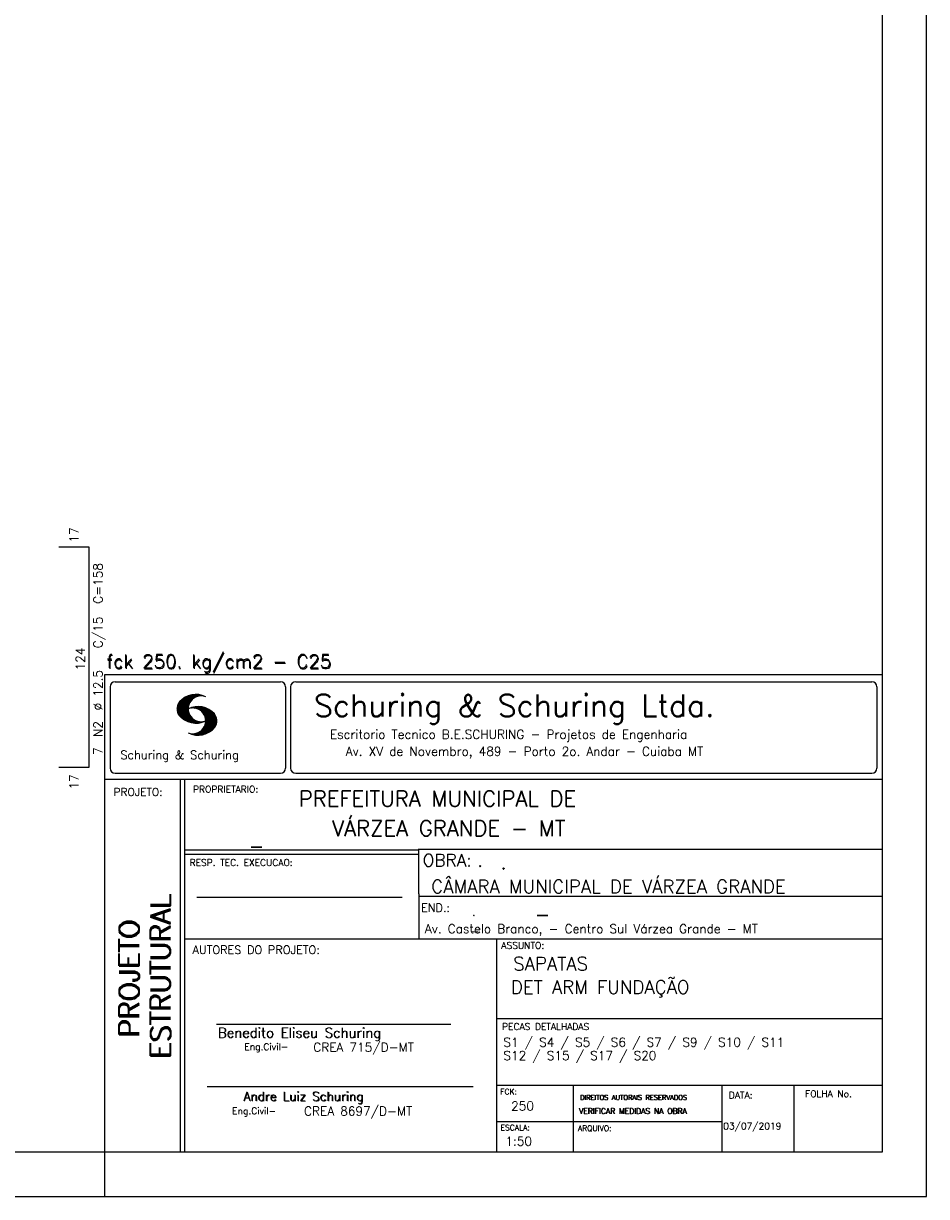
# Model space of a CAD drawing. Extents: x 0 to 84.1, y 0 to 59.4.
# Tile 4 of 6: x 63.8 to 84.1, y 0 to 26.4. Entities that reach past the tile are written whole.
import ezdxf

# ---------------------------------------------------------------- set-up
doc = ezdxf.new("R2010")
doc.units = 0
for name, color, linetype in [('1', 1, 'CONTINUOUS'), ('2', 2, 'CONTINUOUS'), ('6', 6, 'CONTINUOUS')]:
    doc.layers.add(name, color=color, linetype=linetype)
doc.styles.get("Standard").update_dxf_attribs({"font": 'ROMANS.SHX'})

msp = doc.modelspace()

# ---------------------------------------------------------------- linework, layer by layer
at = {"layer": '2', "linetype": 'CONTINUOUS'}
for p, q in [((84.100006, 0), (84.100006, 59.400002)), ((65.600006, 11.755142), (83.100006, 11.755135)), ((65.600006, 1), (65.600006, 11.755142)), ((65.715988, 11.477417), (65.715988, 9.648308)), ((65.832489, 11.593918), (69.548996, 11.593918)), ((69.665497, 11.477417), (69.665497, 9.648308)), ((69.778748, 11.477417), (69.778748, 9.648308)), ((69.895248, 11.593918), (82.867508, 11.593918)), ((82.984009, 11.477417), (82.984009, 9.648308)), ((67.221771, 10.985771), (67.52832, 11.29232)), ((67.222122, 10.971992), (67.545929, 11.295792)), ((67.222168, 11.000305), (67.508011, 11.286148)), ((67.222488, 10.958214), (67.56427, 11.300003)), ((67.224365, 11.016647), (67.488403, 11.280685)), ((67.224472, 10.94606), (67.581131, 11.302727)), ((67.226578, 11.03299), (67.465408, 11.271812)), ((67.2267, 10.934158), (67.596313, 11.303772)), ((67.228943, 10.922256), (67.612335, 11.305649)), ((67.232178, 10.911354), (67.626831, 11.306015)), ((67.232437, 11.052986), (67.439468, 11.26001)), ((67.235916, 10.900948), (67.642014, 11.307053)), ((67.239258, 11.073952), (67.410522, 11.245209)), ((67.239655, 10.890556), (67.656281, 11.307182)), ((67.243561, 10.880333), (67.66925, 11.306015)), ((67.248611, 10.871239), (67.520584, 11.143219)), ((67.252747, 11.10157), (67.374313, 11.223145)), ((67.253647, 10.862129), (67.502121, 11.110611)), ((67.608673, 11.2313), (67.68306, 11.305702)), ((67.638062, 11.246552), (67.69574, 11.30423)), ((67.662872, 11.257233), (67.708405, 11.302757)), ((67.681976, 11.262199), (67.721237, 11.30146)), ((67.702469, 11.268562), (67.733063, 11.299149)), ((67.718491, 11.270424), (67.744904, 11.296837)), ((67.734482, 11.272285), (67.757004, 11.294807)), ((67.750473, 11.274147), (67.768555, 11.292221)), ((67.258682, 10.853035), (67.491592, 11.085945)), ((67.264267, 10.84449), (67.483597, 11.06382)), ((67.270782, 10.836868), (67.47966, 11.045746)), ((67.277298, 10.829247), (67.475876, 11.027817)), ((67.283813, 10.821625), (67.474167, 11.011971)), ((67.290558, 10.814232), (67.473114, 10.99678)), ((67.296936, 10.807419), (67.470306, 10.980797)), ((67.304733, 10.800133), (67.473206, 10.968597)), ((67.311829, 10.793083), (67.474121, 10.955383)), ((67.319168, 10.786293), (67.475159, 10.942276)), ((67.326828, 10.779808), (67.477615, 10.930595)), ((67.334488, 10.773323), (67.480087, 10.918922)), ((67.342133, 10.766846), (67.482544, 10.907249)), ((67.350098, 10.760674), (67.485901, 10.896469)), ((67.358337, 10.754768), (67.489655, 10.886078)), ((67.366577, 10.748863), (67.493408, 10.875694)), ((67.374802, 10.742966), (67.497208, 10.865356)), ((67.383392, 10.737427), (67.502075, 10.856102)), ((67.392227, 10.732109), (67.506958, 10.84684)), ((67.401062, 10.726807), (67.511841, 10.837578)), ((67.531494, 10.998619), (67.546158, 11.013283)), ((67.548691, 11.001663), (67.565323, 11.018303)), ((67.563156, 11.001991), (67.584885, 11.023735)), ((67.577606, 11.002319), (67.601898, 11.026611)), ((67.592072, 11.002647), (67.619476, 11.030045)), ((67.604584, 11.001007), (67.635239, 11.03167)), ((67.617233, 10.999535), (67.651505, 11.033806)), ((67.62999, 10.998154), (67.666199, 11.034363)), ((67.64122, 10.995239), (67.680893, 11.03492)), ((67.652435, 10.992317), (67.695602, 11.035484)), ((67.664337, 10.990074), (67.708984, 11.034729)), ((67.674881, 10.986488), (67.72316, 11.034767)), ((67.684326, 10.981789), (67.736191, 11.033653)), ((67.694321, 10.977654), (67.748459, 11.031792)), ((67.704605, 10.973801), (67.761597, 11.0308)), ((67.71431, 10.969368), (67.773758, 11.028824)), ((67.722412, 10.963333), (67.785233, 11.026146)), ((67.732498, 10.959282), (67.797607, 11.024391)), ((67.740387, 10.953033), (67.808838, 11.021484)), ((67.749115, 10.947632), (67.819702, 11.018219)), ((67.756165, 10.940536), (67.830765, 11.015137)), ((67.765198, 10.93544), (67.841873, 11.012115)), ((67.77211, 10.928207), (67.852234, 11.008339)), ((67.779831, 10.921783), (67.86261, 11.004555)), ((67.785919, 10.913734), (67.873306, 11.001122)), ((67.794006, 10.907692), (67.883316, 10.997002)), ((67.799911, 10.899467), (67.892731, 10.992279)), ((67.806625, 10.892029), (67.902451, 10.987854)), ((67.811752, 10.883018), (67.912231, 10.983505)), ((67.817657, 10.874802), (67.921875, 10.979012)), ((67.823761, 10.866768), (67.930435, 10.973442)), ((67.829498, 10.858353), (67.940002, 10.968857)), ((67.833527, 10.848244), (67.948654, 10.963379)), ((67.838394, 10.838989), (67.957047, 10.957634)), ((67.840729, 10.586838), (68.086777, 10.832893)), ((67.843323, 10.829773), (67.965561, 10.952019)), ((67.848358, 10.817596), (67.975677, 10.944923)), ((67.848709, 10.608963), (68.081818, 10.842072)), ((67.852341, 10.806755), (67.985031, 10.939453)), ((67.856201, 10.794724), (67.99379, 10.932312)), ((67.856934, 10.63131), (68.075089, 10.849472)), ((67.859863, 10.781189), (68.003067, 10.924393)), ((67.860703, 10.649239), (68.070358, 10.858894)), ((67.862656, 10.768639), (68.011749, 10.91774)), ((67.865173, 10.667847), (68.063507, 10.866165)), ((67.865234, 10.753647), (68.02092, 10.90934)), ((67.866241, 10.683037), (68.057556, 10.874352)), ((67.866318, 10.73967), (68.029205, 10.90255)), ((67.867294, 10.698235), (68.049774, 10.880722)), ((67.867905, 10.725861), (68.036682, 10.894646)), ((67.868118, 10.711845), (68.043793, 10.887527)), ((67.409882, 10.721497), (67.516922, 10.828537)), ((67.419189, 10.71666), (67.522842, 10.820305)), ((67.428635, 10.711967), (67.528748, 10.812088)), ((67.43808, 10.707275), (67.534668, 10.803864)), ((67.44754, 10.702599), (67.540802, 10.79586)), ((67.457642, 10.698563), (67.547699, 10.78862)), ((67.467743, 10.694519), (67.554611, 10.781387)), ((67.477829, 10.690483), (67.561508, 10.774155)), ((67.488205, 10.686714), (67.568588, 10.767105)), ((67.499008, 10.683372), (67.576477, 10.760849)), ((67.509796, 10.680031), (67.584366, 10.754601)), ((67.520599, 10.676697), (67.592255, 10.74836)), ((67.532074, 10.674026), (67.600327, 10.742287)), ((67.543625, 10.671448), (67.609238, 10.737053)), ((67.555176, 10.668869), (67.618134, 10.731819)), ((67.5672, 10.666748), (67.627045, 10.726585)), ((67.579605, 10.665009), (67.636261, 10.721664)), ((67.591995, 10.663277), (67.646255, 10.717522)), ((67.604782, 10.661919), (67.65625, 10.713379)), ((67.618134, 10.66114), (67.666229, 10.709244)), ((67.6315, 10.660355), (67.67691, 10.705772)), ((67.645309, 10.660042), (67.688126, 10.70285)), ((67.65976, 10.660355), (67.699341, 10.699936)), ((67.671295, 10.38913), (68.095734, 10.813568)), ((67.67421, 10.660667), (67.710678, 10.697136)), ((67.685135, 10.388832), (68.100952, 10.804665)), ((67.690598, 10.661674), (67.723846, 10.694931)), ((67.698959, 10.388527), (68.104996, 10.794571)), ((67.70816, 10.663521), (67.737625, 10.692986)), ((67.713776, 10.389206), (68.107529, 10.782967)), ((67.725296, 10.665939), (67.750778, 10.691422)), ((67.728806, 10.390091), (68.110825, 10.77211)), ((67.741867, 10.668861), (67.765747, 10.692741)), ((67.744095, 10.391251), (68.114105, 10.761261)), ((67.760269, 10.672806), (67.780136, 10.69268)), ((67.760544, 10.393555), (68.11557, 10.748596)), ((67.776978, 10.395859), (68.117249, 10.736137)), ((67.780106, 10.677895), (67.794464, 10.692261)), ((67.794464, 10.692261), (67.796539, 10.694336)), ((67.794861, 10.399597), (68.118942, 10.723679)), ((67.798126, 10.683296), (67.810562, 10.69574)), ((67.813049, 10.403664), (68.118515, 10.709122)), ((67.817169, 10.689835), (67.825378, 10.698044)), ((67.822357, 10.554344), (68.091095, 10.823074)), ((67.832825, 10.409302), (68.118134, 10.694611)), ((67.833084, 10.695976), (67.839569, 10.702461)), ((67.853302, 10.415634), (68.117767, 10.680092)), ((67.876404, 10.424599), (68.113495, 10.66169)), ((67.901276, 10.435333), (68.110229, 10.644287)), ((67.929581, 10.449501), (68.101624, 10.621544)), ((67.966125, 10.471909), (68.08902, 10.594803)), ((67.550323, 10.409546), (67.562592, 10.421799)), ((67.561462, 10.40654), (67.576416, 10.421486)), ((67.572601, 10.403542), (67.590225, 10.421173)), ((67.583755, 10.400551), (67.606155, 10.422958)), ((67.595673, 10.398346), (67.622162, 10.424828)), ((67.607605, 10.396141), (67.639587, 10.428116)), ((67.619553, 10.393929), (67.658707, 10.43309)), ((67.632141, 10.392387), (67.679932, 10.440178)), ((67.644958, 10.391075), (67.704071, 10.450188)), ((67.657776, 10.389755), (67.737152, 10.469131)), ((68.045029, 10.536674), (68.057724, 10.54937)), ((65.832489, 9.531807), (69.548996, 9.531807)), ((69.895248, 9.531807), (82.867508, 9.531807)), ((65.600006, 9.399994), (83.100006, 9.399994)), ((67.300385, 5.799995), (67.300385, 9.399994)), ((67.400391, 5.799995), (67.400391, 9.399994)), ((83.100006, 9.399994), (83.100006, 1)), ((72.668579, 7.799995), (67.400391, 7.799995)), ((72.668579, 7.699995), (67.400391, 7.699995)), ((83.100006, 7.814748), (72.656072, 7.814748)), ((72.668579, 6.816429), (72.668579, 7.814748)), ((67.670311, 6.739054), (72.288887, 6.739054)), ((72.668579, 6.816429), (72.668579, 5.799995)), ((72.668579, 6.7647), (83.100006, 6.764707)), ((67.300385, 1), (67.300385, 5.799995)), ((67.400391, 1), (67.400391, 5.799995)), ((67.400391, 5.799995), (83.100006, 5.799995)), ((74.420959, 4.799995), (74.420959, 5.799995)), ((74.420959, 1), (74.420959, 4.799995)), ((74.420958, 4.005768), (83.100005, 4.005775)), ((68.11142, 3.880456), (73.389854, 3.880456)), ((67.897606, 2.480272), (73.894493, 2.480272)), ((74.420959, 2.505768), (83.100006, 2.505775)), ((76.14679, 1), (76.14679, 2.505775)), ((79.496475, 1), (79.496475, 2.505775)), ((81.120974, 1), (81.120974, 2.505774)), ((74.420959, 1.691734), (79.496475, 1.691742)), ((65.600006, 0), (65.600006, 1)), ((83.100006, 1), (65.600006, 1)), ((0, 0), (84.100006, 0))]:
    msp.add_line(p, q, dxfattribs=at)
msp.add_lwpolyline([(83.100006, 1), (2.5, 1), (2.5, 58.400002), (83.100006, 58.400002), (83.100006, 1)], dxfattribs=at)
for centre, radius, start, end in [((65.832489, 11.477417), 0.116502, 90, 180), ((69.548996, 11.477417), 0.116502, 0, 90), ((69.895248, 11.477417), 0.116502, 90, 180), ((82.867508, 11.477417), 0.116502, 0, 90), ((67.465149, 10.982269), 0.243989, 140.229431, 231.895096), ((67.648087, 10.815277), 0.491555, 63.393265, 138.909058), ((67.763229, 10.98333), 0.291044, 68.851509, 291.148499), ((67.648087, 11.15139), 0.491555, 218.229782, 296.60672), ((67.692337, 10.543831), 0.491555, 41.090942, 116.606735), ((67.577194, 10.711891), 0.291044, 248.851501, 111.148491), ((67.875275, 10.710823), 0.243989, 308.104889, 39.770576), ((67.692337, 10.879951), 0.491555, 243.393265, 321.770233), ((65.832489, 9.648308), 0.116502, 180, 270), ((69.548996, 9.648308), 0.116502, 270, 0), ((69.895248, 9.648308), 0.116502, 180, 270), ((82.867508, 9.648308), 0.116502, 270, 0)]:
    msp.add_arc(centre, radius, start, end, dxfattribs=at)
at = {"layer": '6', "linetype": 'CONTINUOUS'}
for p, q in [((65.2428, 14.6272), (64.5628, 14.6272)), ((65.2428, 9.6672), (65.2428, 14.6272)), ((64.5628, 9.6672), (65.2428, 9.6672))]:
    msp.add_line(p, q, dxfattribs=at)

# ---------------------------------------------------------------- texts
at = {"layer": '1', "linetype": 'CONTINUOUS'}
for s, height, p in [('PREFEITURA MUNICIPAL DE', 0.35, (69.967754, 8.785075)), ('VÁRZEA GRANDE - MT', 0.35, (70.716987, 8.118506)), ('_', 0.35, (68.88924, 7.899706)), ('.', 0.3, (73.984333, 7.423969)), ('.', 0.35, (74.501919, 7.371094)), ('CÂMARA MUNICIPAL DE VÁRZEA GRANDE', 0.3, (72.946369, 6.831837)), ('.', 0.2, (73.86333, 6.322955)), ('Av. Castelo Branco, - Centro Sul Várzea Grande - MT', 0.2, (72.803273, 5.930193)), ('_', 0.35, (75.330094, 6.362007)), ('_', 0.2, (73.86333, 5.982955)), ('SAPATAS', 0.3, (74.791907, 5.09393)), ('DET ARM FUNDAÇÃO ', 0.3, (74.737424, 4.567268)), ('S1 / S4 / S5 / S6 / S7 / S9 / S10 / S11', 0.2, (74.571808, 3.37457)), ('S12 / S15 / S17 / S20', 0.2, (74.571808, 3.07457)), ('250', 0.2, (74.745692, 1.940266)), ('03/07/2019', 0.15, (79.520414, 1.512631))]:
    msp.add_text(s, height=height, dxfattribs=at).set_placement(p)
at = {"layer": '2', "linetype": 'CONTINUOUS'}
for s, height, p in [('17', 0.2, (65.0028, 14.7272)), ('C=158', 0.2, (65.5428, 13.3472)), ('C/15', 0.2, (65.5428, 12.3472)), ('124', 0.2, (65.1428, 11.8472)), ('%%c 12.5', 0.2, (65.5428, 10.9472)), ('N2', 0.2, (65.5428, 10.3472)), ('7', 0.2, (65.5428, 9.9472)), ('17', 0.2, (65.0028, 9.1672)), ('ESTRUTURAL', 0.45, (67.07373, 3.12536)), ('ESTRUTURAL', 0.45, (67.07373, 3.094507)), ('PROJETO', 0.45, (66.369095, 3.606125)), ('PROJETO', 0.45, (66.369095, 3.575272))]:
    msp.add_text(s, height=height, rotation=90, dxfattribs=at).set_placement(p)
for s, height, p in [('fck 250. kg/cm2 - C25', 0.3, (65.628578, 11.907463)), ('fck 250. kg/cm2 - C25', 0.3, (65.641754, 11.880586)), ('Schuring & Schuring Ltda.', 0.5, (70.306839, 10.806786)), ('Escritorio Tecnico B.E.SCHURING - Projetos de Engenharia', 0.2, (70.664673, 10.308487)), ('Schuring & Schuring', 0.19, (65.944336, 9.851486)), ('Av. XV de Novembro, 489 - Porto 2o. Andar - Cuiaba MT', 0.2, (71.023193, 9.925888)), ('PROPRIETARIO:', 0.15, (67.584534, 9.097366)), ('PROJETO:', 0.175, (65.793152, 9.02159)), ('OBRA:', 0.278755, (72.755102, 7.434759)), ('RESP. TEC. EXECUCAO:', 0.15, (67.506004, 7.444514)), ('END.:', 0.185837, (72.717902, 6.410233)), ('AUTORES DO PROJETO:', 0.185837, (67.572014, 5.463953)), ('ASSUNTO:', 0.15, (74.525462, 5.581304)), ('Benedito Eliseu Schuring', 0.22, (68.138321, 3.577287)), ('Benedito Eliseu Schuring', 0.22, (68.149795, 3.577287)), ('PECAS DETALHADAS', 0.15, (74.54287, 3.751117)), ('Eng.Civil-', 0.15, (68.737209, 3.298847)), ('CREA 715/D-MT', 0.2, (70.290742, 3.262761)), ('FCK:', 0.125, (74.500763, 2.299423)), ('FOLHA No.', 0.15, (81.365514, 2.23814)), ('Andre Luiz Schuring', 0.2, (68.716738, 2.158081)), ('Andre Luiz Schuring', 0.2, (68.734296, 2.149201)), ('DIREITOS AUTORAIS RESERVADOS', 0.11, (76.294724, 2.176125)), ('DIREITOS AUTORAIS RESERVADOS', 0.11, (76.303696, 2.176125)), ('DATA:', 0.15, (79.648044, 2.2071)), ('Eng.Civil-', 0.15, (68.462773, 1.853248)), ('CREA 8697/D-MT', 0.2, (70.08334, 1.825346)), ('VERIFICAR MEDIDAS NA OBRA', 0.125, (76.271484, 1.861862)), ('VERIFICAR MEDIDAS NA OBRA', 0.125, (76.280457, 1.861862)), ('ESCALA:', 0.125, (74.507034, 1.490738)), ('ARQUIVO:', 0.125, (76.249054, 1.475601)), ('1:50', 0.2, (74.617035, 1.144112))]:
    msp.add_text(s, height=height, dxfattribs=at).set_placement(p)

doc.saveas('drawing.dxf')
